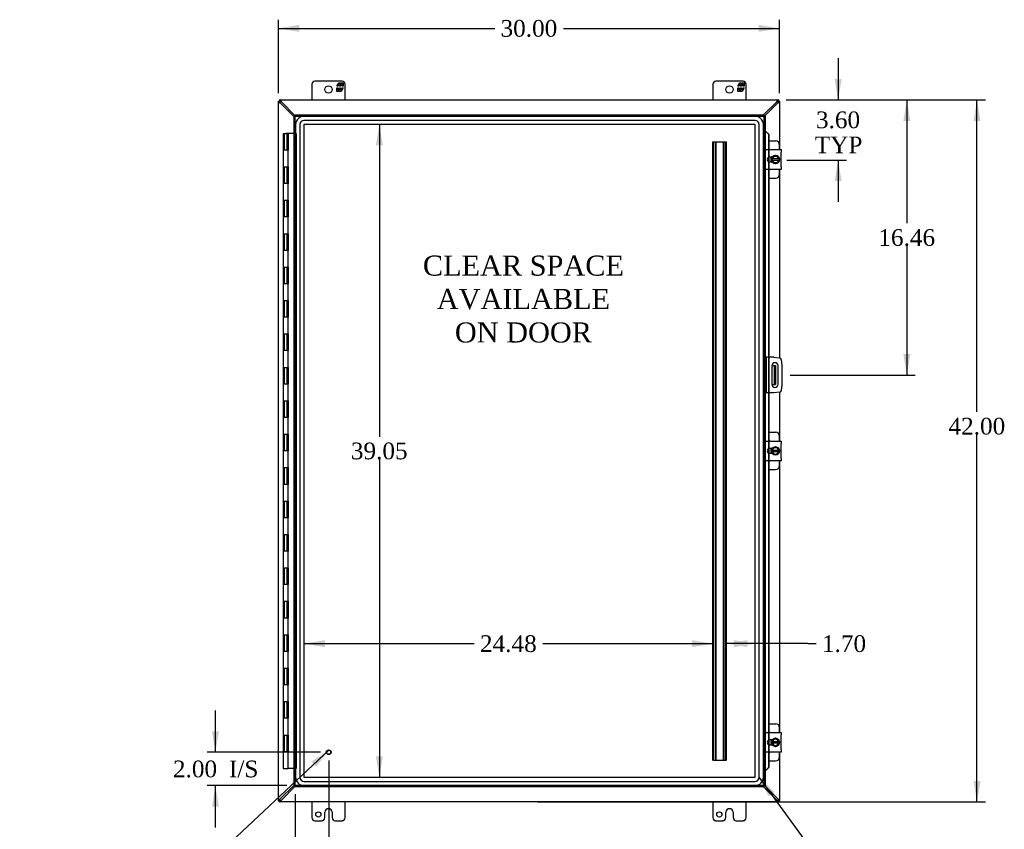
# Model space of a CAD drawing. Header units: inches. Extents: x 20 to 235, y 8 to 159.
# Tile 3 of 9: x 56 to 115, y 51 to 99. Entities that reach past the tile are written whole.
import ezdxf
from ezdxf.enums import TextEntityAlignment as Align

# ---------------------------------------------------------------- set-up
doc = ezdxf.new("R2010")
doc.units = ezdxf.units.IN
doc.header["$MEASUREMENT"] = 0
for name, color, linetype in [('COM40153-1', 7, 'CONTINUOUS'), ('COM40153-2', 7, 'CONTINUOUS'), ('COM42667', 7, 'CONTINUOUS'), ('COM42780', 7, 'CONTINUOUS'), ('COM48447', 7, 'CONTINUOUS'), ('COM53845-2', 7, 'CONTINUOUS'), ('COM70219', 7, 'CONTINUOUS'), ('COM71782-2', 7, 'CONTINUOUS'), ('DEFAULT', 7, 'CONTINUOUS'), ('FET07710', 7, 'CONTINUOUS'), ('HNG10620-38B', 7, 'CONTINUOUS'), ('HNG10620-38C', 7, 'CONTINUOUS'), ('SCC19011', 7, 'CONTINUOUS'), ('SPR20265', 7, 'CONTINUOUS'), ('STD21878', 7, 'CONTINUOUS'), ('WAF25035', 7, 'CONTINUOUS')]:
    doc.layers.add(name, color=color, linetype=linetype)
doc.styles.add('SEACAD_TIMES_NEW_ROMAN', font='times.ttf')

# ---------------------------------------------------------------- blocks, each defined once
blk = doc.blocks.new('SEANNOT_GROUP2')
at = {"layer": 'DEFAULT', "linetype": 'Continuous'}
blk.add_hatch(color=136, dxfattribs=at).paths.add_polyline_path([(74.137, 54.685), (74.906, 55.693), (73.852, 54.989)])
at = {"layer": 'DEFAULT', "color": 136, "linetype": 'Continuous'}
blk.add_line((67.754, 48.98), (67.254, 48.98), dxfattribs=at)
blk.add_lwpolyline([(67.754, 48.98), (74.906, 55.693)], dxfattribs=at)
at = {"layer": 'DEFAULT', "color": 136, "linetype": 'Continuous', "style": 'SEACAD_TIMES_NEW_ROMAN'}
for s, p in [('GROUND STUD', (56.311, 49.48)), ('DOOR', (56.311, 47.98))]:
    blk.add_text(s, height=1, dxfattribs=at).set_placement(p, align=Align.TOP_LEFT)
blk = doc.blocks.new('SEANNOT_GROUP3')
at = {"layer": 'DEFAULT', "linetype": 'Continuous'}
blk.add_hatch(color=136, dxfattribs=at).paths.add_polyline_path([(101.556, 53.17), (100.652, 54.058), (101.219, 52.925)])
at = {"layer": 'DEFAULT', "color": 136, "linetype": 'Continuous'}
blk.add_line((104.798, 48.36), (105.298, 48.36), dxfattribs=at)
blk.add_lwpolyline([(104.798, 48.36), (100.652, 54.058)], dxfattribs=at)
at = {"layer": 'DEFAULT', "color": 136, "linetype": 'Continuous', "style": 'SEACAD_TIMES_NEW_ROMAN'}
blk.add_text('GASKET', height=1, dxfattribs=at).set_placement((105.648, 48.86), align=Align.TOP_LEFT)
blk = doc.blocks.new('GDIMGGROUP')
at = {"layer": 'DEFAULT', "linetype": 'Continuous'}
for points in [[(113.897, 93.334), (113.689, 94.584), (113.48, 93.334)], [(113.897, 53.834), (113.48, 53.834), (113.689, 52.584)]]:
    blk.add_hatch(color=136, dxfattribs=at).paths.add_polyline_path(points)
at = {"layer": 'DEFAULT', "color": 136, "linetype": 'Continuous'}
for p, q in [((102.274, 94.584), (114.189, 94.584)), ((113.689, 75.915), (113.689, 94.584)), ((113.689, 52.584), (113.689, 74.565)), ((87.376, 52.584), (114.189, 52.584))]:
    blk.add_line(p, q, dxfattribs=at)
at = {"layer": 'DEFAULT', "color": 136, "linetype": 'Continuous', "style": 'SEACAD_TIMES_NEW_ROMAN'}
blk.add_text('42.00', height=1, dxfattribs=at).set_placement((111.982, 75.565), align=Align.TOP_LEFT)
blk = doc.blocks.new('GDIMGGROUP1')
at = {"layer": 'DEFAULT', "linetype": 'Continuous'}
for points in [[(67.896, 56.804), (68.104, 55.554), (68.313, 56.804)], [(67.896, 52.304), (68.313, 52.304), (68.104, 53.554)]]:
    blk.add_hatch(color=136, dxfattribs=at).paths.add_polyline_path(points)
at = {"layer": 'DEFAULT', "color": 136, "linetype": 'Continuous'}
for p, q in [((68.104, 55.554), (68.104, 58.054)), ((74.385, 55.554), (67.604, 55.554)), ((72.385, 53.554), (67.604, 53.554)), ((68.104, 51.054), (68.104, 53.554))]:
    blk.add_line(p, q, dxfattribs=at)
at = {"layer": 'DEFAULT', "color": 136, "linetype": 'Continuous', "style": 'SEACAD_TIMES_NEW_ROMAN'}
for s, p in [('2.00', (65.563, 55.054)), ('I/S', (68.917, 55.054))]:
    blk.add_text(s, height=1, dxfattribs=at).set_placement(p, align=Align.TOP_LEFT)
blk = doc.blocks.new('GDIMGGROUP9')
at = {"layer": 'DEFAULT', "linetype": 'Continuous'}
for points in [[(105.585, 95.834), (105.169, 95.834), (105.377, 94.584)], [(105.585, 89.738), (105.377, 90.988), (105.169, 89.738)]]:
    blk.add_hatch(color=136, dxfattribs=at).paths.add_polyline_path(points)
at = {"layer": 'DEFAULT', "color": 136, "linetype": 'Continuous'}
for p, q in [((105.377, 97.084), (105.377, 94.584)), ((102.274, 94.584), (105.877, 94.584)), ((102.307, 90.988), (105.877, 90.988)), ((105.377, 90.988), (105.377, 88.488))]:
    blk.add_line(p, q, dxfattribs=at)
at = {"layer": 'DEFAULT', "color": 136, "linetype": 'Continuous', "style": 'SEACAD_TIMES_NEW_ROMAN'}
for s, p in [('3.60', (104.05, 93.896)), ('TYP', (103.979, 92.396))]:
    blk.add_text(s, height=1, dxfattribs=at).set_placement(p, align=Align.TOP_LEFT)
blk = doc.blocks.new('GDIMGGROUP10')
at = {"layer": 'DEFAULT', "linetype": 'Continuous'}
for points in [[(109.698, 93.334), (109.49, 94.584), (109.282, 93.334)], [(109.698, 79.374), (109.282, 79.374), (109.49, 78.124)]]:
    blk.add_hatch(color=136, dxfattribs=at).paths.add_polyline_path(points)
at = {"layer": 'DEFAULT', "color": 136, "linetype": 'Continuous'}
for p, q in [((102.274, 94.584), (109.99, 94.584)), ((109.49, 94.584), (109.49, 87.204)), ((109.49, 85.854), (109.49, 78.124)), ((102.501, 78.124), (109.99, 78.124))]:
    blk.add_line(p, q, dxfattribs=at)
at = {"layer": 'DEFAULT', "color": 136, "linetype": 'Continuous', "style": 'SEACAD_TIMES_NEW_ROMAN'}
blk.add_text('16.46', height=1, dxfattribs=at).set_placement((107.784, 86.854), align=Align.TOP_LEFT)
blk = doc.blocks.new('GDIMGGROUP15')
at = {"layer": 'DEFAULT', "linetype": 'Continuous'}
for points in [[(74.135, 49.393), (74.135, 49.81), (72.885, 49.602)], [(73.635, 49.393), (74.885, 49.602), (73.635, 49.81)]]:
    blk.add_hatch(color=136, dxfattribs=at).paths.add_polyline_path(points)
at = {"layer": 'DEFAULT', "color": 136, "linetype": 'Continuous'}
for p, q in [((74.885, 55.054), (74.885, 49.102)), ((72.885, 53.054), (72.885, 49.102)), ((72.885, 49.602), (75.88, 49.602)), ((75.88, 49.602), (76.38, 49.602))]:
    blk.add_line(p, q, dxfattribs=at)
at = {"layer": 'DEFAULT', "color": 136, "linetype": 'Continuous', "style": 'SEACAD_TIMES_NEW_ROMAN'}
for s, p in [('2.00', (76.73, 50.102)), ('I/S', (80.084, 50.102))]:
    blk.add_text(s, height=1, dxfattribs=at).set_placement(p, align=Align.TOP_LEFT)
blk = doc.blocks.new('GDIMGGROUP23')
at = {"layer": 'DEFAULT', "linetype": 'Continuous'}
for points in [[(73.126, 99.079), (71.876, 98.87), (73.126, 98.662)], [(100.626, 99.079), (100.626, 98.662), (101.876, 98.87)]]:
    blk.add_hatch(color=136, dxfattribs=at).paths.add_polyline_path(points)
at = {"layer": 'DEFAULT', "color": 136, "linetype": 'Continuous'}
for p, q in [((71.876, 94.982), (71.876, 99.37)), ((101.876, 94.982), (101.876, 99.37)), ((71.876, 98.87), (84.82, 98.87)), ((88.932, 98.87), (101.876, 98.87))]:
    blk.add_line(p, q, dxfattribs=at)
at = {"layer": 'DEFAULT', "color": 136, "linetype": 'Continuous', "style": 'SEACAD_TIMES_NEW_ROMAN'}
blk.add_text('30.00', height=1, dxfattribs=at).set_placement((85.17, 99.37), align=Align.TOP_LEFT)
blk = doc.blocks.new('GDIMGGROUP24')
at = {"layer": 'DEFAULT', "linetype": 'Continuous'}
for points in [[(78.126, 91.861), (77.918, 93.111), (77.709, 91.861)], [(78.126, 55.307), (77.709, 55.307), (77.918, 54.057)]]:
    blk.add_hatch(color=136, dxfattribs=at).paths.add_polyline_path(points)
at = {"layer": 'DEFAULT', "color": 136, "linetype": 'Continuous'}
for p, q in [((77.918, 93.111), (77.918, 74.434)), ((77.918, 73.084), (77.918, 54.057))]:
    blk.add_line(p, q, dxfattribs=at)
at = {"layer": 'DEFAULT', "color": 136, "linetype": 'Continuous', "style": 'SEACAD_TIMES_NEW_ROMAN'}
blk.add_text('39.05', height=1, dxfattribs=at).set_placement((76.212, 74.084), align=Align.TOP_LEFT)
blk = doc.blocks.new('GDIMGGROUP25')
at = {"layer": 'DEFAULT', "linetype": 'Continuous'}
for points in [[(74.655, 62.26), (73.405, 62.052), (74.655, 61.843)], [(96.635, 62.26), (96.635, 61.843), (97.885, 62.052)]]:
    blk.add_hatch(color=136, dxfattribs=at).paths.add_polyline_path(points)
at = {"layer": 'DEFAULT', "color": 136, "linetype": 'Continuous'}
for p, q in [((73.405, 62.052), (83.589, 62.052)), ((87.701, 62.052), (97.885, 62.052))]:
    blk.add_line(p, q, dxfattribs=at)
at = {"layer": 'DEFAULT', "color": 136, "linetype": 'Continuous', "style": 'SEACAD_TIMES_NEW_ROMAN'}
blk.add_text('24.48', height=1, dxfattribs=at).set_placement((83.939, 62.552), align=Align.TOP_LEFT)
blk = doc.blocks.new('GDIMGGROUP26')
at = {"layer": 'DEFAULT', "linetype": 'Continuous'}
for points in [[(99.951, 62.26), (98.701, 62.052), (99.951, 61.843)], [(99.153, 62.26), (99.153, 61.843), (100.403, 62.052)]]:
    blk.add_hatch(color=136, dxfattribs=at).paths.add_polyline_path(points)
at = {"layer": 'DEFAULT', "color": 136, "linetype": 'Continuous'}
for q in [(98.701, 62.052), (104.058, 62.052)]:
    blk.add_line((103.558, 62.052), q, dxfattribs=at)
at = {"layer": 'DEFAULT', "color": 136, "linetype": 'Continuous', "style": 'SEACAD_TIMES_NEW_ROMAN'}
blk.add_text('1.70', height=1, dxfattribs=at).set_placement((104.408, 62.552), align=Align.TOP_LEFT)

msp = doc.modelspace()

# ---------------------------------------------------------------- linework, layer by layer
at = {"layer": 'COM40153-1', "color": 7}
for p, q in [((101.408, 78.687), (101.518, 78.687)), ((101.518, 78.687), (101.554, 78.687)), ((101.554, 78.687), (101.626, 78.687)), ((101.554, 78.687), (101.554, 77.562)), ((101.626, 78.687), (101.626, 77.562)), ((101.408, 77.562), (101.518, 77.562)), ((101.554, 77.562), (101.518, 77.562)), ((101.554, 77.562), (101.626, 77.562))]:
    msp.add_line(p, q, dxfattribs=at)
at = {"layer": 'COM40153-2', "color": 7}
for p, q in [((101.073, 79.187), (101.001, 79.187)), ((101.073, 79.187), (101.073, 77.062)), ((101.073, 79.187), (101.109, 79.187)), ((101.524, 79.187), (101.109, 79.187)), ((101.524, 79.187), (101.858, 79.157)), ((101.972, 79.044), (102.001, 78.71)), ((101.407, 78.674), (101.407, 77.574)), ((101.782, 77.574), (101.782, 78.674)), ((102.001, 78.71), (102.001, 77.539)), ((102.001, 77.539), (101.972, 77.205)), ((101.073, 77.062), (101.001, 77.062)), ((101.109, 77.062), (101.073, 77.062)), ((101.524, 77.062), (101.109, 77.062)), ((101.858, 77.091), (101.524, 77.062))]:
    msp.add_line(p, q, dxfattribs=at)
for centre, radius, start, end in [((101.847, 79.033), 0.125, 5, 85), ((101.595, 78.674), 0.188, 0, 180), ((101.595, 77.574), 0.188, 180, 0), ((101.847, 77.215), 0.125, 275, 355)]:
    msp.add_arc(centre, radius, start, end, dxfattribs=at)
at = {"layer": 'COM42667', "color": 7}
for p, q in [((101.002, 91.468), (101.002, 91.611)), ((101.002, 91.611), (101.972, 91.611)), ((101.002, 91.468), (101.002, 90.576)), ((101.972, 91.611), (101.972, 91.468)), ((101.972, 90.576), (101.972, 91.468)), ((101.416, 91.163), (101.276, 91.163)), ((101.276, 90.882), (101.416, 90.882)), ((101.002, 90.433), (101.002, 90.576)), ((101.972, 90.433), (101.002, 90.433)), ((101.972, 90.576), (101.972, 90.433)), ((101.002, 74.03), (101.002, 74.173)), ((101.002, 74.173), (101.972, 74.173)), ((101.002, 74.03), (101.002, 73.138)), ((101.416, 73.725), (101.276, 73.725)), ((101.972, 74.173), (101.972, 74.03)), ((101.972, 73.138), (101.972, 74.03)), ((101.002, 72.995), (101.002, 73.138)), ((101.276, 73.444), (101.416, 73.444)), ((101.972, 73.138), (101.972, 72.995)), ((101.972, 72.995), (101.002, 72.995)), ((101.002, 56.592), (101.002, 56.735)), ((101.002, 56.735), (101.972, 56.735)), ((101.002, 56.592), (101.002, 55.7)), ((101.972, 56.735), (101.972, 56.592)), ((101.972, 55.7), (101.972, 56.592)), ((101.416, 56.287), (101.276, 56.287)), ((101.276, 56.006), (101.416, 56.006)), ((101.002, 55.557), (101.002, 55.7)), ((101.972, 55.557), (101.002, 55.557)), ((101.972, 55.7), (101.972, 55.557))]:
    msp.add_line(p, q, dxfattribs=at)
for centre, radius in [((101.276, 91.022), 0.14), ((101.276, 73.584), 0.141), ((101.276, 56.146), 0.14)]:
    msp.add_arc(centre, radius, 90, 270, dxfattribs=at)
at = {"layer": 'COM42780', "color": 7}
for p, q in [((101.226, 92.137), (101.623, 92.137)), ((101.873, 91.611), (101.873, 91.887)), ((101.373, 91.088), (101.373, 91.163)), ((101.373, 90.882), (101.373, 90.953)), ((101.873, 90.157), (101.873, 90.433)), ((101.226, 89.907), (101.623, 89.907)), ((101.226, 74.699), (101.623, 74.699)), ((101.873, 74.173), (101.873, 74.449)), ((101.373, 73.65), (101.373, 73.725)), ((101.373, 73.444), (101.373, 73.515)), ((101.873, 72.719), (101.873, 72.995)), ((101.226, 72.469), (101.623, 72.469)), ((101.226, 57.261), (101.623, 57.261)), ((101.873, 56.735), (101.873, 57.011)), ((101.373, 56.212), (101.373, 56.287)), ((101.373, 56.006), (101.373, 56.077)), ((101.873, 55.281), (101.873, 55.557)), ((101.226, 55.031), (101.623, 55.031))]:
    msp.add_line(p, q, dxfattribs=at)
for centre, start, end in [((101.623, 91.887), 0, 90), ((101.123, 91.45), 39.93243, 65.66946), ((101.123, 90.594), 294.33054, 320.06757), ((101.623, 90.157), 270, 0), ((101.623, 74.449), 0, 90), ((101.123, 74.012), 39.93243, 65.66946), ((101.123, 73.156), 294.33054, 320.06757), ((101.623, 72.719), 270, 0), ((101.623, 57.011), 0, 90), ((101.123, 56.574), 39.93243, 65.66946), ((101.123, 55.718), 294.33054, 320.06757), ((101.623, 55.281), 270, 0)]:
    msp.add_arc(centre, 0.25, start, end, dxfattribs=at)
at = {"layer": 'COM48447', "color": 7}
for p, q in [((71.876, 94.512), (71.948, 94.512)), ((71.876, 94.482), (71.876, 94.512)), ((71.948, 94.482), (71.876, 94.482)), ((71.876, 52.686), (71.876, 94.482)), ((71.978, 94.584), (71.948, 94.584)), ((71.948, 94.584), (71.948, 94.512)), ((71.948, 94.512), (71.984, 94.476)), ((71.978, 94.512), (71.948, 94.512)), ((71.948, 94.512), (71.984, 94.476)), ((71.948, 94.512), (71.948, 94.482)), ((71.984, 94.407), (71.965, 94.44)), ((71.978, 94.512), (71.978, 94.584)), ((71.978, 94.584), (101.774, 94.584)), ((72.813, 93.585), (71.984, 94.407)), ((72.02, 94.496), (72.053, 94.476)), ((72.885, 93.637), (72.053, 94.476)), ((101.699, 94.476), (100.916, 93.687)), ((100.969, 93.615), (101.768, 94.407)), ((101.699, 94.476), (101.731, 94.496)), ((101.804, 94.512), (101.768, 94.476)), ((101.804, 94.512), (101.768, 94.476)), ((101.787, 94.44), (101.768, 94.407)), ((101.774, 94.512), (101.774, 94.584)), ((101.804, 94.584), (101.774, 94.584)), ((101.804, 94.512), (101.774, 94.512)), ((101.804, 94.584), (101.804, 94.512)), ((101.876, 94.512), (101.804, 94.512)), ((101.804, 94.482), (101.804, 94.512)), ((101.804, 94.482), (101.876, 94.482)), ((101.876, 94.512), (101.876, 94.482)), ((101.876, 94.482), (101.876, 91.611)), ((101.876, 90.433), (101.876, 79.155)), ((101.876, 77.094), (101.876, 74.173)), ((101.876, 72.995), (101.876, 56.735)), ((101.876, 55.557), (101.876, 52.686)), ((71.984, 52.761), (72.813, 53.583)), ((72.885, 53.531), (72.053, 52.692)), ((101.699, 52.692), (100.916, 53.482)), ((101.768, 52.761), (100.969, 53.554)), ((71.948, 52.686), (71.876, 52.686)), ((71.876, 52.656), (71.876, 52.686)), ((71.876, 52.656), (71.948, 52.656)), ((71.948, 52.656), (71.984, 52.692)), ((71.948, 52.656), (71.984, 52.692)), ((71.948, 52.686), (71.948, 52.656)), ((71.948, 52.656), (71.978, 52.656)), ((71.948, 52.584), (71.948, 52.656)), ((71.948, 52.584), (71.978, 52.584)), ((71.965, 52.729), (71.984, 52.761)), ((71.978, 52.656), (71.978, 52.584)), ((101.774, 52.584), (71.978, 52.584)), ((72.053, 52.692), (72.02, 52.673)), ((101.731, 52.673), (101.699, 52.692)), ((101.768, 52.761), (101.787, 52.729)), ((101.804, 52.656), (101.768, 52.692)), ((101.804, 52.656), (101.768, 52.692)), ((101.774, 52.656), (101.774, 52.584)), ((101.774, 52.656), (101.804, 52.656)), ((101.774, 52.584), (101.804, 52.584)), ((101.804, 52.686), (101.876, 52.686)), ((101.804, 52.656), (101.804, 52.686)), ((101.876, 52.656), (101.804, 52.656)), ((101.804, 52.584), (101.804, 52.656)), ((101.876, 52.686), (101.876, 52.656))]:
    msp.add_line(p, q, dxfattribs=at)
for centre, start, end in [((72.394, 95.205), 238.53984, 242.80605), ((71.255, 94.066), 27.19395, 31.46015), ((102.497, 94.066), 148.53985, 152.80605), ((101.358, 95.205), 297.19395, 301.46015), ((72.394, 51.963), 117.19395, 121.46015), ((71.255, 53.102), 328.53985, 332.80605), ((102.497, 53.102), 207.19395, 211.46015), ((101.358, 51.963), 58.53985, 62.80605)]:
    msp.add_arc(centre, 0.898, start, end, dxfattribs=at)
for points, knots in [([(71.926, 94.44), (71.924, 94.441), (71.921, 94.443), (71.916, 94.446), (71.911, 94.449), (71.906, 94.452), (71.902, 94.455), (71.898, 94.458), (71.894, 94.46), (71.889, 94.464), (71.884, 94.468), (71.88, 94.473), (71.878, 94.477), (71.876, 94.48), (71.876, 94.482), (71.876, 94.482)], [0, 0, 0, 0, 0.058508, 0.117588, 0.177234, 0.23744, 0.298196, 0.359495, 0.421327, 0.483683, 0.609872, 0.738031, 0.824554, 0.911887, 1, 1, 1, 1]), ([(71.965, 94.44), (71.962, 94.444), (71.96, 94.448), (71.956, 94.456), (71.954, 94.46), (71.951, 94.467), (71.95, 94.47), (71.948, 94.477), (71.948, 94.48), (71.948, 94.482)], [0, 0, 0, 0, 0.25, 0.25, 0.5, 0.5, 0.75, 0.75, 1, 1, 1, 1]), ([(71.978, 94.584), (71.978, 94.584), (71.98, 94.584), (71.982, 94.583), (71.984, 94.582), (71.986, 94.581), (71.988, 94.579), (71.99, 94.577), (71.992, 94.575), (71.995, 94.572), (71.998, 94.568), (72.002, 94.562), (72.008, 94.554), (72.014, 94.544), (72.018, 94.538), (72.02, 94.534)], [0, 0, 0, 0, 0.058839, 0.117335, 0.175479, 0.233264, 0.290679, 0.347718, 0.404373, 0.460635, 0.516498, 0.640635, 0.762642, 0.882451, 1, 1, 1, 1]), ([(71.978, 94.512), (71.98, 94.512), (71.984, 94.512), (71.99, 94.51), (71.993, 94.509), (72.001, 94.506), (72.004, 94.504), (72.012, 94.5), (72.016, 94.498), (72.02, 94.496)], [0, 0, 0, 0, 0.25, 0.25, 0.5, 0.5, 0.75, 0.75, 1, 1, 1, 1]), ([(101.731, 94.534), (101.733, 94.536), (101.735, 94.539), (101.738, 94.544), (101.741, 94.549), (101.744, 94.554), (101.747, 94.558), (101.749, 94.562), (101.752, 94.566), (101.756, 94.571), (101.76, 94.576), (101.765, 94.58), (101.768, 94.583), (101.771, 94.584), (101.773, 94.584), (101.774, 94.584)], [0, 0, 0, 0, 0.058508, 0.117588, 0.177234, 0.23744, 0.298196, 0.359495, 0.421327, 0.483683, 0.609872, 0.738031, 0.824554, 0.911887, 1, 1, 1, 1]), ([(101.731, 94.496), (101.736, 94.498), (101.74, 94.5), (101.748, 94.504), (101.751, 94.506), (101.759, 94.509), (101.762, 94.51), (101.768, 94.512), (101.771, 94.512), (101.774, 94.512)], [0, 0, 0, 0, 0.25, 0.25, 0.5, 0.5, 0.75, 0.75, 1, 1, 1, 1]), ([(101.804, 94.482), (101.804, 94.48), (101.804, 94.477), (101.802, 94.47), (101.801, 94.467), (101.798, 94.46), (101.796, 94.456), (101.792, 94.448), (101.79, 94.444), (101.787, 94.44)], [0, 0, 0, 0, 0.25, 0.25, 0.5, 0.5, 0.75, 0.75, 1, 1, 1, 1]), ([(101.876, 94.482), (101.876, 94.482), (101.876, 94.481), (101.875, 94.479), (101.874, 94.477), (101.873, 94.474), (101.871, 94.472), (101.869, 94.47), (101.867, 94.468), (101.864, 94.466), (101.86, 94.462), (101.854, 94.458), (101.846, 94.452), (101.836, 94.446), (101.83, 94.442), (101.826, 94.44)], [0, 0, 0, 0, 0.058839, 0.117335, 0.175479, 0.233264, 0.290679, 0.347718, 0.404373, 0.460635, 0.516498, 0.640635, 0.762642, 0.882451, 1, 1, 1, 1]), ([(71.876, 52.686), (71.876, 52.686), (71.876, 52.688), (71.877, 52.69), (71.878, 52.692), (71.879, 52.694), (71.881, 52.696), (71.883, 52.698), (71.885, 52.7), (71.888, 52.703), (71.892, 52.706), (71.898, 52.711), (71.906, 52.716), (71.916, 52.722), (71.922, 52.727), (71.926, 52.729)], [0, 0, 0, 0, 0.058839, 0.117335, 0.175479, 0.233264, 0.290679, 0.347718, 0.404373, 0.460635, 0.516498, 0.640635, 0.762642, 0.882451, 1, 1, 1, 1]), ([(71.948, 52.686), (71.948, 52.689), (71.948, 52.692), (71.95, 52.698), (71.951, 52.702), (71.954, 52.709), (71.956, 52.712), (71.96, 52.72), (71.962, 52.724), (71.965, 52.729)], [0, 0, 0, 0, 0.25, 0.25, 0.5, 0.5, 0.75, 0.75, 1, 1, 1, 1]), ([(72.02, 52.673), (72.016, 52.67), (72.012, 52.668), (72.004, 52.664), (72.001, 52.663), (71.993, 52.66), (71.99, 52.658), (71.984, 52.657), (71.98, 52.656), (71.978, 52.656)], [0, 0, 0, 0, 0.25, 0.25, 0.5, 0.5, 0.75, 0.75, 1, 1, 1, 1]), ([(72.02, 52.634), (72.019, 52.632), (72.017, 52.629), (72.014, 52.624), (72.011, 52.619), (72.008, 52.615), (72.005, 52.61), (72.002, 52.606), (72, 52.602), (71.996, 52.598), (71.992, 52.592), (71.987, 52.588), (71.984, 52.586), (71.98, 52.584), (71.979, 52.584), (71.978, 52.584)], [0, 0, 0, 0, 0.058508, 0.117588, 0.177234, 0.23744, 0.298196, 0.359495, 0.421327, 0.483683, 0.609872, 0.738031, 0.824554, 0.911887, 1, 1, 1, 1]), ([(101.774, 52.656), (101.771, 52.656), (101.768, 52.657), (101.762, 52.658), (101.759, 52.66), (101.751, 52.663), (101.748, 52.664), (101.74, 52.668), (101.736, 52.67), (101.731, 52.673)], [0, 0, 0, 0, 0.25, 0.25, 0.5, 0.5, 0.75, 0.75, 1, 1, 1, 1]), ([(101.774, 52.584), (101.774, 52.584), (101.772, 52.584), (101.77, 52.585), (101.768, 52.586), (101.766, 52.587), (101.764, 52.589), (101.762, 52.591), (101.76, 52.593), (101.757, 52.596), (101.754, 52.6), (101.75, 52.606), (101.744, 52.615), (101.738, 52.624), (101.734, 52.631), (101.731, 52.634)], [0, 0, 0, 0, 0.058839, 0.117335, 0.175479, 0.233264, 0.290679, 0.347718, 0.404373, 0.460635, 0.516498, 0.640635, 0.762642, 0.882451, 1, 1, 1, 1]), ([(101.787, 52.729), (101.79, 52.724), (101.792, 52.72), (101.796, 52.712), (101.798, 52.709), (101.801, 52.702), (101.802, 52.698), (101.804, 52.692), (101.804, 52.689), (101.804, 52.686)], [0, 0, 0, 0, 0.25, 0.25, 0.5, 0.5, 0.75, 0.75, 1, 1, 1, 1]), ([(101.826, 52.729), (101.828, 52.728), (101.831, 52.725), (101.836, 52.722), (101.841, 52.719), (101.845, 52.716), (101.85, 52.713), (101.854, 52.711), (101.858, 52.708), (101.863, 52.704), (101.868, 52.7), (101.872, 52.695), (101.874, 52.692), (101.876, 52.689), (101.876, 52.687), (101.876, 52.686)], [0, 0, 0, 0, 0.058508, 0.117588, 0.177234, 0.23744, 0.298196, 0.359495, 0.421327, 0.483683, 0.609872, 0.738031, 0.824554, 0.911887, 1, 1, 1, 1])]:
    msp.add_open_spline(points, degree=3, knots=knots, dxfattribs=at)
at = {"layer": 'COM53845-2', "color": 7}
for p, q in [((97.885, 55.084), (97.885, 92.084)), ((97.885, 92.084), (97.968, 92.084)), ((97.925, 55.084), (97.925, 92.084)), ((97.968, 92.084), (98.618, 92.084)), ((98.037, 55.084), (98.037, 92.084)), ((98.077, 55.084), (98.077, 92.084)), ((98.509, 55.084), (98.509, 92.084)), ((98.549, 55.084), (98.549, 92.084)), ((98.618, 92.084), (98.701, 92.084)), ((98.661, 55.084), (98.661, 92.084)), ((98.701, 55.084), (98.701, 92.084)), ((97.885, 55.084), (97.968, 55.084)), ((97.968, 55.084), (98.618, 55.084)), ((98.618, 55.084), (98.701, 55.084))]:
    msp.add_line(p, q, dxfattribs=at)
at = {"layer": 'COM70219', "color": 7}
for p, q in [((100.402, 93.61), (73.406, 93.61)), ((100.402, 93.609), (73.406, 93.609)), ((100.402, 93.36), (73.406, 93.36)), ((72.906, 93.11), (72.906, 54.058)), ((72.907, 93.11), (72.907, 54.058)), ((73.156, 93.11), (73.156, 54.058)), ((73.405, 93.11), (73.405, 54.058)), ((100.402, 93.111), (73.406, 93.111)), ((73.406, 93.11), (73.406, 54.058)), ((100.402, 93.11), (73.406, 93.11)), ((100.402, 54.058), (100.402, 93.11)), ((100.403, 54.058), (100.403, 93.11)), ((100.652, 54.058), (100.652, 93.11)), ((100.901, 54.058), (100.901, 93.11)), ((100.902, 54.058), (100.902, 93.11)), ((73.406, 54.058), (100.402, 54.058)), ((73.406, 54.057), (100.402, 54.057)), ((73.406, 53.808), (100.402, 53.808)), ((73.406, 53.559), (100.402, 53.559)), ((73.406, 53.558), (100.402, 53.558))]:
    msp.add_line(p, q, dxfattribs=at)
for centre, radius, start, end in [((73.406, 93.11), 0.5, 90, 180), ((73.406, 93.11), 0.499, 90, 180), ((73.406, 93.11), 0.25, 90, 180), ((100.402, 93.11), 0.5, 0, 90), ((100.402, 93.11), 0.499, 0, 90), ((100.402, 93.11), 0.25, 0, 90), ((73.406, 93.11), 0.001, 90, 180), ((100.402, 93.11), 0.001, 0, 90), ((73.406, 54.058), 0.5, 180, 270), ((73.406, 54.058), 0.499, 180, 270), ((73.406, 54.058), 0.25, 180, 270), ((73.406, 54.058), 0.001, 180, 270), ((100.402, 54.058), 0.5, 270, 0), ((100.402, 54.058), 0.001, 270, 0), ((100.402, 54.058), 0.25, 270, 0), ((100.402, 54.058), 0.499, 270, 0)]:
    msp.add_arc(centre, radius, start, end, dxfattribs=at)
at = {"layer": 'COM71782-2', "color": 7}
for p, q in [((72.813, 93.615), (72.885, 93.615)), ((72.813, 53.554), (72.813, 93.615)), ((72.885, 93.687), (72.885, 93.615)), ((72.885, 93.687), (100.929, 93.687)), ((72.885, 93.615), (100.929, 93.615)), ((72.885, 93.615), (72.921, 93.579)), ((72.885, 53.554), (72.885, 93.615)), ((72.885, 93.615), (72.921, 93.579)), ((100.929, 93.615), (100.893, 93.579)), ((100.929, 93.615), (100.893, 93.579)), ((100.929, 93.687), (100.929, 93.615)), ((100.929, 93.615), (100.929, 53.554)), ((101.001, 93.615), (100.929, 93.615)), ((101.001, 93.615), (101.001, 53.554)), ((101.001, 92.74), (100.929, 92.74)), ((101.014, 92.74), (101.001, 92.74)), ((101.023, 92.716), (101.032, 92.716)), ((101.043, 92.704), (101.213, 92.531)), ((101.043, 92.704), (101.056, 92.704)), ((101.056, 92.704), (101.226, 92.531)), ((101.213, 92.531), (101.213, 91.611)), ((101.226, 92.531), (101.213, 92.531)), ((101.226, 92.531), (101.226, 91.611)), ((101.213, 91.611), (101.213, 91.148)), ((101.226, 91.611), (101.226, 91.153)), ((101.213, 91.148), (101.213, 90.897)), ((101.213, 90.897), (101.213, 90.433)), ((101.226, 91.153), (101.226, 90.891)), ((101.226, 90.891), (101.226, 90.433)), ((101.213, 90.433), (101.213, 79.187)), ((101.226, 90.433), (101.226, 79.187)), ((101.213, 79.187), (101.213, 77.062)), ((101.226, 79.187), (101.226, 77.062)), ((101.213, 77.062), (101.213, 74.173)), ((101.226, 77.062), (101.226, 74.173)), ((101.213, 74.173), (101.213, 73.71)), ((101.213, 73.71), (101.213, 73.459)), ((101.226, 74.173), (101.226, 73.715)), ((101.226, 73.715), (101.226, 73.453)), ((101.213, 73.459), (101.213, 72.995)), ((101.226, 73.453), (101.226, 72.995)), ((101.213, 72.995), (101.213, 56.735)), ((101.226, 72.995), (101.226, 56.735)), ((101.213, 56.735), (101.213, 56.272)), ((101.226, 56.735), (101.226, 56.277)), ((101.213, 56.272), (101.213, 56.021)), ((101.213, 56.021), (101.213, 55.557)), ((101.226, 56.277), (101.226, 56.015)), ((101.226, 56.015), (101.226, 55.557)), ((101.213, 55.557), (101.213, 54.637)), ((101.226, 55.557), (101.226, 54.637)), ((101.001, 54.429), (100.929, 54.429)), ((101.001, 54.429), (101.014, 54.429)), ((101.032, 54.452), (101.023, 54.452)), ((101.213, 54.637), (101.043, 54.464)), ((101.043, 54.464), (101.056, 54.464)), ((101.226, 54.637), (101.056, 54.464)), ((101.226, 54.637), (101.213, 54.637)), ((72.813, 53.554), (72.885, 53.554)), ((72.885, 53.554), (72.921, 53.59)), ((72.885, 53.554), (72.921, 53.59)), ((100.929, 53.554), (72.885, 53.554)), ((72.885, 53.482), (72.885, 53.554)), ((100.929, 53.482), (72.885, 53.482)), ((100.929, 53.554), (100.893, 53.59)), ((100.929, 53.554), (100.893, 53.59)), ((100.929, 53.482), (100.929, 53.554)), ((101.001, 53.554), (100.929, 53.554))]:
    msp.add_line(p, q, dxfattribs=at)
for centre, radius, start, end in [((101.441, 93.791), 1.153, 245.73422, 249.46416), ((101.332, 92.973), 0.395, 216.31419, 223.00535), ((101.441, 93.791), 1.153, 249.46416, 250.45802), ((101.441, 53.378), 1.153, 110.53584, 114.26578), ((101.332, 54.195), 0.395, 136.99465, 143.68581), ((101.441, 53.378), 1.153, 109.54198, 110.53584)]:
    msp.add_arc(centre, radius, start, end, dxfattribs=at)
at = {"layer": 'FET07710', "color": 7}
for p, q in [((73.876, 95.522), (73.876, 94.584)), ((75.688, 95.709), (74.063, 95.709)), ((75.366, 95.404), (75.488, 95.616)), ((75.528, 95.51), (75.43, 95.51)), ((75.43, 95.51), (75.43, 95.404)), ((75.488, 95.616), (75.597, 95.616)), ((75.528, 95.404), (75.528, 95.51)), ((75.686, 95.51), (75.588, 95.51)), ((75.588, 95.51), (75.588, 95.404)), ((75.597, 95.616), (75.597, 95.539)), ((75.597, 95.539), (75.642, 95.616)), ((75.642, 95.616), (75.751, 95.616)), ((75.686, 95.404), (75.686, 95.51)), ((75.751, 95.616), (75.751, 95.404)), ((75.876, 94.584), (75.876, 95.522)), ((97.876, 95.522), (97.876, 94.584)), ((99.688, 95.709), (98.063, 95.709)), ((99.366, 95.404), (99.488, 95.616)), ((99.528, 95.51), (99.43, 95.51)), ((99.43, 95.51), (99.43, 95.404)), ((99.488, 95.616), (99.597, 95.616)), ((99.528, 95.404), (99.528, 95.51)), ((99.686, 95.51), (99.588, 95.51)), ((99.588, 95.51), (99.588, 95.404)), ((99.597, 95.616), (99.597, 95.539)), ((99.597, 95.539), (99.642, 95.616)), ((99.642, 95.616), (99.751, 95.616)), ((99.686, 95.404), (99.686, 95.51)), ((99.751, 95.616), (99.751, 95.404)), ((99.876, 94.584), (99.876, 95.522)), ((75.43, 95.404), (75.366, 95.404)), ((75.366, 95.094), (75.366, 95.307)), ((75.366, 95.307), (75.43, 95.307)), ((75.475, 95.094), (75.366, 95.094)), ((75.43, 95.307), (75.43, 95.201)), ((75.43, 95.201), (75.528, 95.201)), ((75.519, 95.172), (75.475, 95.094)), ((75.519, 95.094), (75.519, 95.172)), ((75.628, 95.094), (75.519, 95.094)), ((75.588, 95.404), (75.528, 95.404)), ((75.528, 95.201), (75.528, 95.307)), ((75.528, 95.307), (75.588, 95.307)), ((75.588, 95.307), (75.588, 95.201)), ((75.588, 95.201), (75.686, 95.201)), ((75.751, 95.307), (75.628, 95.094)), ((75.751, 95.404), (75.686, 95.404)), ((75.686, 95.201), (75.686, 95.307)), ((75.686, 95.307), (75.751, 95.307)), ((99.43, 95.404), (99.366, 95.404)), ((99.366, 95.094), (99.366, 95.307)), ((99.366, 95.307), (99.43, 95.307)), ((99.475, 95.094), (99.366, 95.094)), ((99.43, 95.307), (99.43, 95.201)), ((99.43, 95.201), (99.528, 95.201)), ((99.519, 95.172), (99.475, 95.094)), ((99.519, 95.094), (99.519, 95.172)), ((99.628, 95.094), (99.519, 95.094)), ((99.588, 95.404), (99.528, 95.404)), ((99.528, 95.201), (99.528, 95.307)), ((99.528, 95.307), (99.588, 95.307)), ((99.588, 95.307), (99.588, 95.201)), ((99.588, 95.201), (99.686, 95.201)), ((99.751, 95.307), (99.628, 95.094)), ((99.751, 95.404), (99.686, 95.404)), ((99.686, 95.201), (99.686, 95.307)), ((99.686, 95.307), (99.751, 95.307)), ((73.876, 52.584), (73.876, 51.647)), ((75.876, 51.647), (75.876, 52.584)), ((97.876, 52.584), (97.876, 51.647)), ((99.876, 51.647), (99.876, 52.584)), ((74.657, 51.647), (74.657, 51.959)), ((74.875, 52.177), (74.876, 52.177)), ((75.094, 51.959), (75.094, 51.647)), ((98.657, 51.647), (98.657, 51.959)), ((98.875, 52.177), (98.876, 52.177)), ((99.094, 51.959), (99.094, 51.647)), ((74.063, 51.459), (74.47, 51.459)), ((75.281, 51.459), (75.688, 51.459)), ((98.063, 51.459), (98.47, 51.459)), ((99.281, 51.459), (99.688, 51.459))]:
    msp.add_line(p, q, dxfattribs=at)
for centre, radius in [((74.876, 95.209), 0.219), ((98.876, 95.209), 0.219), ((74.267, 51.834), 0.156), ((98.267, 51.834), 0.156)]:
    msp.add_circle(centre, radius, dxfattribs=at)
for centre, radius, start, end in [((74.063, 95.522), 0.188, 90, 180), ((75.688, 95.522), 0.188, 0, 90), ((98.063, 95.522), 0.188, 90, 180), ((99.688, 95.522), 0.188, 0, 90), ((74.875, 51.959), 0.218, 90, 180), ((74.876, 51.959), 0.218, 0, 90), ((98.875, 51.959), 0.218, 90, 180), ((98.876, 51.959), 0.218, 0, 90), ((74.063, 51.647), 0.188, 180, 270), ((74.47, 51.647), 0.187, 270, 0), ((75.281, 51.647), 0.188, 180, 270), ((75.688, 51.647), 0.187, 270, 0), ((98.063, 51.647), 0.187, 180, 270), ((98.47, 51.647), 0.187, 270, 0), ((99.281, 51.647), 0.188, 180, 270), ((99.688, 51.647), 0.187, 270, 0)]:
    msp.add_arc(centre, radius, start, end, dxfattribs=at)
at = {"layer": 'HNG10620-38B', "color": 7}
for p, q in [((72.315, 91.584), (72.161, 91.584)), ((72.161, 91.584), (72.161, 90.584)), ((72.161, 90.584), (72.315, 90.584)), ((72.315, 89.584), (72.161, 89.584)), ((72.161, 89.584), (72.161, 88.584)), ((72.161, 88.584), (72.315, 88.584)), ((72.315, 87.584), (72.161, 87.584)), ((72.161, 87.584), (72.161, 86.584)), ((72.161, 86.584), (72.315, 86.584)), ((72.315, 85.584), (72.161, 85.584)), ((72.161, 85.584), (72.161, 84.584)), ((72.161, 84.584), (72.315, 84.584)), ((72.315, 83.584), (72.161, 83.584)), ((72.161, 83.584), (72.161, 82.584)), ((72.161, 82.584), (72.315, 82.584)), ((72.315, 81.584), (72.161, 81.584)), ((72.161, 81.584), (72.161, 80.584)), ((72.161, 80.584), (72.315, 80.584)), ((72.315, 79.584), (72.161, 79.584)), ((72.161, 79.584), (72.161, 78.584)), ((72.161, 78.584), (72.315, 78.584)), ((72.315, 77.584), (72.161, 77.584)), ((72.161, 77.584), (72.161, 76.584)), ((72.161, 76.584), (72.315, 76.584)), ((72.315, 75.584), (72.161, 75.584)), ((72.161, 75.584), (72.161, 74.584)), ((72.161, 74.584), (72.315, 74.584)), ((72.315, 73.584), (72.161, 73.584)), ((72.161, 73.584), (72.161, 72.584)), ((72.161, 72.584), (72.315, 72.584)), ((72.315, 71.584), (72.161, 71.584)), ((72.161, 71.584), (72.161, 70.584)), ((72.161, 70.584), (72.315, 70.584)), ((72.315, 69.584), (72.161, 69.584)), ((72.161, 69.584), (72.161, 68.584)), ((72.161, 68.584), (72.315, 68.584)), ((72.315, 67.584), (72.161, 67.584)), ((72.161, 67.584), (72.161, 66.584)), ((72.161, 66.584), (72.315, 66.584)), ((72.315, 65.584), (72.161, 65.584)), ((72.161, 65.584), (72.161, 64.584)), ((72.161, 64.584), (72.315, 64.584)), ((72.315, 63.584), (72.161, 63.584)), ((72.161, 63.584), (72.161, 62.584)), ((72.161, 62.584), (72.315, 62.584)), ((72.315, 61.584), (72.161, 61.584)), ((72.161, 61.584), (72.161, 60.584)), ((72.161, 60.584), (72.315, 60.584)), ((72.315, 59.584), (72.161, 59.584)), ((72.161, 59.584), (72.161, 58.584)), ((72.161, 58.584), (72.315, 58.584)), ((72.315, 57.584), (72.161, 57.584)), ((72.161, 57.584), (72.161, 56.584)), ((72.161, 56.584), (72.315, 56.584)), ((72.315, 55.584), (72.161, 55.584)), ((72.161, 55.584), (72.161, 54.584)), ((72.161, 54.584), (72.469, 54.584))]:
    msp.add_line(p, q, dxfattribs=at)
at = {"layer": 'HNG10620-38C', "color": 7}
for p, q in [((72.161, 92.584), (72.315, 92.584)), ((72.161, 92.584), (72.161, 91.584)), ((72.221, 92.584), (72.221, 91.584)), ((72.813, 92.584), (72.315, 92.584)), ((72.398, 92.584), (72.398, 91.584)), ((72.409, 91.584), (72.409, 92.584)), ((72.451, 92.584), (72.451, 91.584)), ((72.469, 91.584), (72.469, 92.584)), ((72.856, 92.584), (72.813, 92.584)), ((72.885, 92.584), (72.856, 92.584)), ((72.885, 92.584), (72.945, 92.584)), ((72.945, 92.584), (72.945, 54.584)), ((72.315, 91.584), (72.161, 91.584)), ((72.469, 91.584), (72.315, 91.584)), ((72.469, 90.584), (72.469, 91.584)), ((72.161, 90.584), (72.315, 90.584)), ((72.161, 90.584), (72.161, 89.584)), ((72.221, 90.584), (72.221, 89.584)), ((72.315, 90.584), (72.469, 90.584)), ((72.398, 90.584), (72.398, 89.584)), ((72.409, 89.584), (72.409, 90.584)), ((72.451, 90.584), (72.451, 89.584)), ((72.469, 89.584), (72.469, 90.584)), ((72.315, 89.584), (72.161, 89.584)), ((72.469, 89.584), (72.315, 89.584)), ((72.469, 88.584), (72.469, 89.584)), ((72.161, 88.584), (72.315, 88.584)), ((72.161, 88.584), (72.161, 87.584)), ((72.221, 88.584), (72.221, 87.584)), ((72.315, 88.584), (72.469, 88.584)), ((72.398, 88.584), (72.398, 87.584)), ((72.409, 87.584), (72.409, 88.584)), ((72.451, 88.584), (72.451, 87.584)), ((72.469, 87.584), (72.469, 88.584)), ((72.315, 87.584), (72.161, 87.584)), ((72.469, 87.584), (72.315, 87.584)), ((72.469, 86.584), (72.469, 87.584)), ((72.161, 86.584), (72.315, 86.584)), ((72.161, 86.584), (72.161, 85.584)), ((72.221, 86.584), (72.221, 85.584)), ((72.315, 86.584), (72.469, 86.584)), ((72.398, 86.584), (72.398, 85.584)), ((72.409, 85.584), (72.409, 86.584)), ((72.451, 86.584), (72.451, 85.584)), ((72.469, 85.584), (72.469, 86.584)), ((72.315, 85.584), (72.161, 85.584)), ((72.469, 85.584), (72.315, 85.584)), ((72.469, 84.584), (72.469, 85.584)), ((72.161, 84.584), (72.315, 84.584)), ((72.161, 84.584), (72.161, 83.584)), ((72.221, 84.584), (72.221, 83.584)), ((72.315, 84.584), (72.469, 84.584)), ((72.398, 84.584), (72.398, 83.584)), ((72.409, 83.584), (72.409, 84.584)), ((72.451, 84.584), (72.451, 83.584)), ((72.469, 83.584), (72.469, 84.584)), ((72.315, 83.584), (72.161, 83.584)), ((72.469, 83.584), (72.315, 83.584)), ((72.469, 82.584), (72.469, 83.584)), ((72.161, 82.584), (72.315, 82.584)), ((72.161, 82.584), (72.161, 81.584)), ((72.221, 82.584), (72.221, 81.584)), ((72.315, 82.584), (72.469, 82.584)), ((72.398, 82.584), (72.398, 81.584)), ((72.409, 81.584), (72.409, 82.584)), ((72.451, 82.584), (72.451, 81.584)), ((72.469, 81.584), (72.469, 82.584)), ((72.315, 81.584), (72.161, 81.584)), ((72.469, 81.584), (72.315, 81.584)), ((72.469, 80.584), (72.469, 81.584)), ((72.161, 80.584), (72.315, 80.584)), ((72.161, 80.584), (72.161, 79.584)), ((72.221, 80.584), (72.221, 79.584)), ((72.315, 80.584), (72.469, 80.584)), ((72.398, 80.584), (72.398, 79.584)), ((72.409, 79.584), (72.409, 80.584)), ((72.451, 80.584), (72.451, 79.584)), ((72.469, 79.584), (72.469, 80.584)), ((72.315, 79.584), (72.161, 79.584)), ((72.469, 79.584), (72.315, 79.584)), ((72.469, 78.584), (72.469, 79.584)), ((72.161, 78.584), (72.315, 78.584)), ((72.161, 78.584), (72.161, 77.584)), ((72.221, 78.584), (72.221, 77.584)), ((72.315, 78.584), (72.469, 78.584)), ((72.398, 78.584), (72.398, 77.584)), ((72.409, 77.584), (72.409, 78.584)), ((72.451, 78.584), (72.451, 77.584)), ((72.469, 77.584), (72.469, 78.584)), ((72.315, 77.584), (72.161, 77.584)), ((72.469, 77.584), (72.315, 77.584)), ((72.469, 76.584), (72.469, 77.584)), ((72.161, 76.584), (72.315, 76.584)), ((72.161, 76.584), (72.161, 75.584)), ((72.221, 76.584), (72.221, 75.584)), ((72.315, 76.584), (72.469, 76.584)), ((72.398, 76.584), (72.398, 75.584)), ((72.409, 75.584), (72.409, 76.584)), ((72.451, 76.584), (72.451, 75.584)), ((72.469, 75.584), (72.469, 76.584)), ((72.315, 75.584), (72.161, 75.584)), ((72.469, 75.584), (72.315, 75.584)), ((72.469, 74.584), (72.469, 75.584)), ((72.161, 74.584), (72.315, 74.584)), ((72.161, 74.584), (72.161, 73.584)), ((72.221, 74.584), (72.221, 73.584)), ((72.315, 74.584), (72.469, 74.584)), ((72.398, 74.584), (72.398, 73.584)), ((72.409, 73.584), (72.409, 74.584)), ((72.451, 74.584), (72.451, 73.584)), ((72.469, 73.584), (72.469, 74.584)), ((72.315, 73.584), (72.161, 73.584)), ((72.469, 73.584), (72.315, 73.584)), ((72.469, 72.584), (72.469, 73.584)), ((72.161, 72.584), (72.315, 72.584)), ((72.161, 72.584), (72.161, 71.584)), ((72.221, 72.584), (72.221, 71.584)), ((72.315, 72.584), (72.469, 72.584)), ((72.398, 72.584), (72.398, 71.584)), ((72.409, 71.584), (72.409, 72.584)), ((72.451, 72.584), (72.451, 71.584)), ((72.469, 71.584), (72.469, 72.584)), ((72.315, 71.584), (72.161, 71.584)), ((72.469, 71.584), (72.315, 71.584)), ((72.469, 70.584), (72.469, 71.584)), ((72.161, 70.584), (72.315, 70.584)), ((72.161, 70.584), (72.161, 69.584)), ((72.221, 70.584), (72.221, 69.584)), ((72.315, 70.584), (72.469, 70.584)), ((72.398, 70.584), (72.398, 69.584)), ((72.409, 69.584), (72.409, 70.584)), ((72.451, 70.584), (72.451, 69.584)), ((72.469, 69.584), (72.469, 70.584)), ((72.315, 69.584), (72.161, 69.584)), ((72.469, 69.584), (72.315, 69.584)), ((72.469, 68.584), (72.469, 69.584)), ((72.161, 68.584), (72.315, 68.584)), ((72.161, 68.584), (72.161, 67.584)), ((72.221, 68.584), (72.221, 67.584)), ((72.315, 68.584), (72.469, 68.584)), ((72.398, 68.584), (72.398, 67.584)), ((72.409, 67.584), (72.409, 68.584)), ((72.451, 68.584), (72.451, 67.584)), ((72.469, 67.584), (72.469, 68.584)), ((72.315, 67.584), (72.161, 67.584)), ((72.469, 67.584), (72.315, 67.584)), ((72.469, 66.584), (72.469, 67.584)), ((72.161, 66.584), (72.315, 66.584)), ((72.161, 66.584), (72.161, 65.584)), ((72.221, 66.584), (72.221, 65.584)), ((72.315, 66.584), (72.469, 66.584)), ((72.398, 66.584), (72.398, 65.584)), ((72.409, 65.584), (72.409, 66.584)), ((72.451, 66.584), (72.451, 65.584)), ((72.469, 65.584), (72.469, 66.584)), ((72.315, 65.584), (72.161, 65.584)), ((72.469, 65.584), (72.315, 65.584)), ((72.469, 64.584), (72.469, 65.584)), ((72.161, 64.584), (72.315, 64.584)), ((72.161, 64.584), (72.161, 63.584)), ((72.221, 64.584), (72.221, 63.584)), ((72.315, 64.584), (72.469, 64.584)), ((72.398, 64.584), (72.398, 63.584)), ((72.409, 63.584), (72.409, 64.584)), ((72.451, 64.584), (72.451, 63.584)), ((72.469, 63.584), (72.469, 64.584)), ((72.315, 63.584), (72.161, 63.584)), ((72.469, 63.584), (72.315, 63.584)), ((72.469, 62.584), (72.469, 63.584)), ((72.161, 62.584), (72.315, 62.584)), ((72.161, 62.584), (72.161, 61.584)), ((72.221, 62.584), (72.221, 61.584)), ((72.315, 62.584), (72.469, 62.584)), ((72.398, 62.584), (72.398, 61.584)), ((72.409, 61.584), (72.409, 62.584)), ((72.451, 62.584), (72.451, 61.584)), ((72.469, 61.584), (72.469, 62.584)), ((72.315, 61.584), (72.161, 61.584)), ((72.469, 61.584), (72.315, 61.584)), ((72.469, 60.584), (72.469, 61.584)), ((72.161, 60.584), (72.315, 60.584)), ((72.161, 60.584), (72.161, 59.584)), ((72.221, 60.584), (72.221, 59.584)), ((72.315, 60.584), (72.469, 60.584)), ((72.398, 60.584), (72.398, 59.584)), ((72.409, 59.584), (72.409, 60.584)), ((72.451, 60.584), (72.451, 59.584)), ((72.469, 59.584), (72.469, 60.584)), ((72.315, 59.584), (72.161, 59.584)), ((72.469, 59.584), (72.315, 59.584)), ((72.469, 58.584), (72.469, 59.584)), ((72.161, 58.584), (72.315, 58.584)), ((72.161, 58.584), (72.161, 57.584)), ((72.221, 58.584), (72.221, 57.584)), ((72.315, 58.584), (72.469, 58.584)), ((72.398, 58.584), (72.398, 57.584)), ((72.409, 57.584), (72.409, 58.584)), ((72.451, 58.584), (72.451, 57.584)), ((72.469, 57.584), (72.469, 58.584)), ((72.315, 57.584), (72.161, 57.584)), ((72.469, 57.584), (72.315, 57.584)), ((72.469, 56.584), (72.469, 57.584)), ((72.161, 56.584), (72.315, 56.584)), ((72.161, 56.584), (72.161, 55.584)), ((72.221, 56.584), (72.221, 55.584)), ((72.315, 56.584), (72.469, 56.584)), ((72.398, 56.584), (72.398, 55.584)), ((72.409, 55.584), (72.409, 56.584)), ((72.451, 56.584), (72.451, 55.584)), ((72.469, 55.584), (72.469, 56.584)), ((72.315, 55.584), (72.161, 55.584)), ((72.469, 55.584), (72.315, 55.584)), ((72.469, 54.584), (72.469, 55.584)), ((72.813, 54.584), (72.469, 54.584)), ((72.856, 54.584), (72.813, 54.584)), ((72.885, 54.584), (72.856, 54.584)), ((72.885, 54.584), (72.945, 54.584))]:
    msp.add_line(p, q, dxfattribs=at)
at = {"layer": 'SCC19011', "color": 7}
for p, q in [((101.623, 91.263), (101.408, 91.131)), ((101.408, 91.131), (101.408, 91.056)), ((101.408, 91.056), (101.408, 90.988)), ((101.428, 91.056), (101.408, 91.056)), ((101.408, 90.988), (101.408, 90.913)), ((101.408, 90.988), (101.428, 90.988)), ((101.408, 90.913), (101.623, 90.781)), ((101.438, 91.056), (101.428, 91.056)), ((101.428, 90.988), (101.438, 90.988)), ((101.807, 91.056), (101.438, 91.056)), ((101.438, 90.988), (101.807, 90.988)), ((101.838, 91.131), (101.623, 91.263)), ((101.623, 90.781), (101.838, 90.913)), ((101.817, 91.056), (101.807, 91.056)), ((101.807, 90.988), (101.817, 90.988)), ((101.838, 91.056), (101.817, 91.056)), ((101.817, 90.988), (101.838, 90.988)), ((101.838, 91.056), (101.838, 91.131)), ((101.838, 90.988), (101.838, 91.056)), ((101.838, 90.913), (101.838, 90.988)), ((101.623, 73.825), (101.408, 73.693)), ((101.408, 73.693), (101.408, 73.618)), ((101.838, 73.693), (101.623, 73.825)), ((101.838, 73.618), (101.838, 73.693)), ((101.408, 73.618), (101.408, 73.55)), ((101.428, 73.618), (101.408, 73.618)), ((101.408, 73.55), (101.408, 73.475)), ((101.408, 73.55), (101.428, 73.55)), ((101.408, 73.475), (101.623, 73.343)), ((101.438, 73.618), (101.428, 73.618)), ((101.428, 73.55), (101.438, 73.55)), ((101.807, 73.618), (101.438, 73.618)), ((101.438, 73.55), (101.807, 73.55)), ((101.623, 73.343), (101.838, 73.475)), ((101.817, 73.618), (101.807, 73.618)), ((101.807, 73.55), (101.817, 73.55)), ((101.838, 73.618), (101.817, 73.618)), ((101.817, 73.55), (101.838, 73.55)), ((101.838, 73.55), (101.838, 73.618)), ((101.838, 73.475), (101.838, 73.55)), ((101.623, 56.387), (101.408, 56.255)), ((101.408, 56.255), (101.408, 56.18)), ((101.408, 56.18), (101.408, 56.112)), ((101.428, 56.18), (101.408, 56.18)), ((101.408, 56.112), (101.408, 56.037)), ((101.408, 56.112), (101.428, 56.112)), ((101.408, 56.037), (101.623, 55.905)), ((101.438, 56.18), (101.428, 56.18)), ((101.428, 56.112), (101.438, 56.112)), ((101.807, 56.18), (101.438, 56.18)), ((101.438, 56.112), (101.807, 56.112)), ((101.838, 56.255), (101.623, 56.387)), ((101.623, 55.905), (101.838, 56.037)), ((101.817, 56.18), (101.807, 56.18)), ((101.807, 56.112), (101.817, 56.112)), ((101.838, 56.18), (101.817, 56.18)), ((101.817, 56.112), (101.838, 56.112)), ((101.838, 56.18), (101.838, 56.255)), ((101.838, 56.112), (101.838, 56.18)), ((101.838, 56.037), (101.838, 56.112))]:
    msp.add_line(p, q, dxfattribs=at)
for centre, start, end in [((101.623, 91.022), 10.44743, 169.55257), ((101.623, 91.022), 190.44743, 349.55257), ((101.623, 73.584), 10.44743, 169.55257), ((101.623, 73.584), 190.44743, 349.55257), ((101.623, 56.146), 10.44743, 169.55257), ((101.623, 56.146), 190.44743, 349.55257)]:
    msp.add_arc(centre, 0.188, start, end, dxfattribs=at)
at = {"layer": 'SPR20265', "color": 7}
for points, knots in [([(101.405, 91.163), (101.392, 91.144), (101.37, 91.098), (101.357, 91.019), (101.371, 90.937), (101.394, 90.896), (101.404, 90.881)], [0.95809881, 0.95809881, 0.95809881, 0.95809881, 0.9661238, 0.97598802, 0.98694613, 0.99365696, 0.99365696, 0.99365696, 0.99365696]), ([(101.397, 91.135), (101.389, 91.118), (101.371, 91.071), (101.367, 90.992), (101.384, 90.935), (101.396, 90.909)], [0.77142343, 0.77142343, 0.77142343, 0.77142343, 0.77798983, 0.7890906, 0.7990183, 0.7990183, 0.7990183, 0.7990183]), ([(101.405, 73.725), (101.392, 73.706), (101.37, 73.66), (101.357, 73.581), (101.371, 73.499), (101.394, 73.458), (101.404, 73.443)], [0.95809881, 0.95809881, 0.95809881, 0.95809881, 0.9661238, 0.97598802, 0.98694613, 0.99365696, 0.99365696, 0.99365696, 0.99365696]), ([(101.415, 73.726), (101.398, 73.701), (101.372, 73.645), (101.366, 73.551), (101.388, 73.483), (101.408, 73.449), (101.412, 73.443)], [0.7674218, 0.7674218, 0.7674218, 0.7674218, 0.77798983, 0.7890906, 0.80019147, 0.80289251, 0.80289251, 0.80289251, 0.80289251]), ([(101.405, 56.287), (101.392, 56.268), (101.37, 56.222), (101.357, 56.143), (101.371, 56.061), (101.394, 56.02), (101.404, 56.005)], [0.95809881, 0.95809881, 0.95809881, 0.95809881, 0.9661238, 0.97598802, 0.98694613, 0.99365696, 0.99365696, 0.99365696, 0.99365696]), ([(101.415, 56.288), (101.398, 56.263), (101.372, 56.207), (101.366, 56.113), (101.388, 56.045), (101.408, 56.011), (101.412, 56.005)], [0.7674218, 0.7674218, 0.7674218, 0.7674218, 0.77798983, 0.7890906, 0.80019147, 0.80289251, 0.80289251, 0.80289251, 0.80289251])]:
    msp.add_open_spline(points, degree=3, knots=knots, dxfattribs=at)
at = {"layer": 'STD21878', "color": 7}
for radius in [0.141, 0.125]:
    msp.add_circle((74.885, 55.554), radius, dxfattribs=at)
at = {"layer": 'WAF25035', "color": 7}
for centre in [(101.623, 91.022), (101.623, 73.584), (101.623, 56.146)]:
    msp.add_circle(centre, 0.25, dxfattribs=at)

# ---------------------------------------------------------------- block references
at = {"layer": 'DEFAULT', "color": 7}
for name in ['GDIMGGROUP23', 'GDIMGGROUP9', 'GDIMGGROUP', 'GDIMGGROUP10', 'GDIMGGROUP24', 'GDIMGGROUP25', 'GDIMGGROUP26', 'GDIMGGROUP1', 'SEANNOT_GROUP2', 'GDIMGGROUP15', 'SEANNOT_GROUP3']:
    msp.add_blockref(name, (0, 0), dxfattribs=at)

# ---------------------------------------------------------------- texts
at = {"layer": 'DEFAULT', "color": 7, "insert": (86.541, 85.274), "char_height": 1.2, "width": 12.37848, "attachment_point": 2}
msp.add_mtext('{\\fTimes New Roman|b0||i0||c0|p34;\\C7;\\H1.2;\\W1.;CLEAR SPACE \\P}{\\fTimes New Roman|b0||i0||c0|p34;\\C7;\\H1.2;\\W1.;AVAILABLE \\P}{\\fTimes New Roman|b0||i0||c0|p34;\\C7;\\H1.2;\\W1.;ON DOOR}', dxfattribs=at)

doc.saveas('drawing.dxf')
